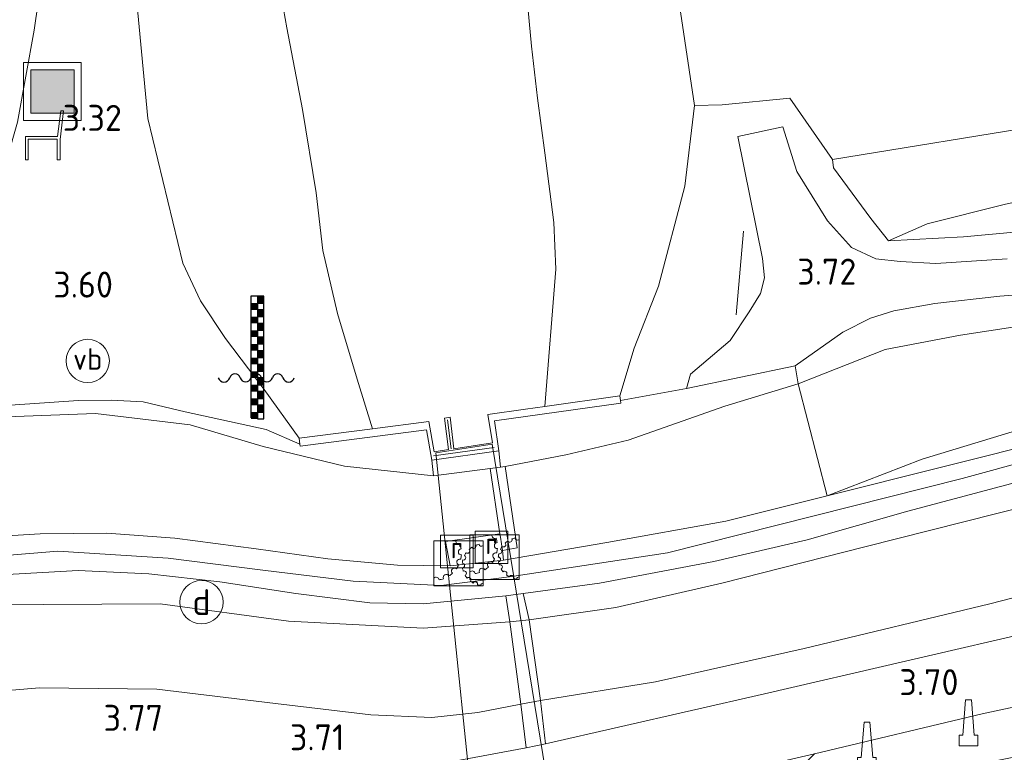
# Model space of a CAD drawing. Extents: x 141961 to 144947, y 416202 to 417778.
# Tile 4 of 122: x 142364 to 142433, y 416586 to 416637. Entities that reach past the tile are written whole.
import ezdxf
from ezdxf.enums import TextEntityAlignment as Align
from ezdxf.lldxf.tags import DXFTag

# ---------------------------------------------------------------- set-up
doc = ezdxf.new("R2010")
doc.units = 0
for name, color, linetype, lineweight in [('B-ME-BV-GELEIDECONSTRUCTIE-S', 210, 'Continuous', 25), ('B-ME-GR-GRAS-GV', 60, 'Continuous', 13), ('B-ME-GW-TALUD_KRUIN-G', 90, 'Continuous', 18), ('B-ME-GW-TALUD_TEEN-G', 90, 'Continuous', 18), ('B-ME-IE-MEUBILAIR_DIJKPAAL-S', 7, 'Continuous', 25), ('B-ME-IE-MEUBILAIR_WATERWEGMEUBILAIR-S', 150, 'Continuous', 25), ('B-ME-IE-MEUBILAIR_WEGMEUBILAIR-G', 7, 'Continuous', 18), ('B-ME-IE-MEUBILAIR_WEGMEUBILAIR-S', 7, 'Continuous', 25), ('B-ME-IE-TERREINAFSCHEIDING_DOORGANG-G', 210, 'Continuous', 18), ('B-ME-IE-TERREINAFSCHEIDING_KUNSTMATIG_HEKWERK-G', 20, 'IE-TERREINAFSCHEIDING-KUNSTMATIG', 18), ('B-ME-IE-TERREINAFSCHEIDING_KUNSTMATIG_MUUR-G', 90, 'IE-TERREINAFSCHEIDING-KUNSTMATIG-DICHT', 18), ('B-ME-IE-TERREINAFSCHEIDING_KUNSTMATIG_MUUR-GV', 90, 'Continuous', 18), ('B-ME-KW-KUNSTWERK_DUIKER-GV', 170, 'Continuous', 18), ('B-ME-OB-BEKLEDING_STEEN-GV', 30, 'Continuous', 18), ('B-ME-OG-BEBOUWING_TRAP-GV', 7, 'Continuous', 18), ('B-ME-OG-HOOGTEPUNT-S', 7, 'Continuous', 25), ('B-ME-OG-WATER_SLOOT-G', 120, 'Continuous', 18), ('B-ME-OG-WATER_SLOOT-GV', 120, 'Continuous', 18), ('B-ME-RI-GWA_RIOOLPUT-S', 30, 'Continuous', 25), ('B-ME-VH-VERHARDING_ASFALT-GV', 252, 'Continuous', 18), ('B-ME-VH-VERHARDING_BETON-GV', 252, 'Continuous', 18), ('B-ME-VH-VERHARDING_TEGEL-GV', 252, 'Continuous', 18), ('B-ME-VW-VERKEERSTEKEN_BORD-S', 7, 'Continuous', 25), ('B-ME-WH-WINTERBED-G', 150, 'WH-WINTERBED', 18)]:
    doc.layers.add(name, color=color, linetype=linetype, lineweight=lineweight)
doc.styles.add('NLCS-ISO', font='NLCS-ISO.ttf')
doc.styles.add('NLCS-ISO-ANNOTATIVE-T18', font='NLCS-ISO.ttf', dxfattribs={"height": 1.8})
doc.styles.get("Standard").update_dxf_attribs({"font": 'arial.ttf'})
doc.linetypes.add('IE-TERREINAFSCHEIDING-KUNSTMATIG', pattern='A,4,[82,NLCS.SHX,S=0.75,R=90,X=0,Y=0],4,-2', length=10)
doc.linetypes.add('IE-TERREINAFSCHEIDING-KUNSTMATIG-DICHT', pattern='A,8,-1,[82,NLCS.SHX,S=0.75,R=90,X=0,Y=0],-1', length=10)
tags = doc.linetypes.add('WH-WINTERBED', pattern='A,6,-3.5,["WB",Standard,S=1.8,R=0,X=-1.5,Y=-0.9],-3.5,6,-3.5,6,-3.5,6,-3.5,6,-3.5', length=51).pattern_tags.tags
tags[6] = DXFTag(74, 10)

# ---------------------------------------------------------------- blocks, each defined once
blk = doc.blocks.new('SAL-HOOGTELABEL-SO')
at = {"color": 0, "linetype": 'ByBlock', "lineweight": -2, "style": 'NLCS-ISO-ANNOTATIVE-T18'}
blk.add_attdef('HOOGTE', text='', height=1.8, dxfattribs=at).set_placement((2.788, 0), align=Align.RIGHT)
blk = doc.blocks.new('SIE-WEG_ZITBANK-SO')
at = {"color": 0, "linetype": 'ByBlock', "lineweight": 18}
blk.add_lwpolyline([(-0.912, -1.631), (-0.912, -0.2), (1.088, -0.2), (1.088, -1.631), (1.288, -1.631), (1.288, -0.212), (1.536, 1.777), (1.335, 1.777), (1.113, 0), (-1.112, 0), (-1.112, -1.631)], close=True, dxfattribs=at)
blk = doc.blocks.new('SIE-WEG_AFVALBAK-SO')
at = {"linetype": 'ByBlock', "lineweight": 18}
h = blk.add_hatch(color=0, dxfattribs=at)
h.dxf.hatch_style = 1
h.paths.add_polyline_path([(-1.5, -1.5), (1.5, -1.5), (1.5, 1.5), (-1.5, 1.5)])
at = {"color": 0, "linetype": 'ByBlock', "lineweight": 18}
for points in [[(-2, -2), (2, -2), (2, 2), (-2, 2)], [(-1.5, -1.5), (1.5, -1.5), (1.5, 1.5), (-1.5, 1.5)]]:
    blk.add_lwpolyline(points, close=True, dxfattribs=at)
blk = doc.blocks.new('SIE-WEG_PAAL_VERKEERSBORD-SO')
at = {"color": 0, "linetype": 'ByBlock', "lineweight": 18}
blk.add_circle((0, 0), 1.5, dxfattribs=at)
at = {"color": 0, "linetype": 'ByBlock', "lineweight": 18, "style": 'NLCS-ISO'}
blk.add_text('vb', height=1.5, dxfattribs=at).set_placement((0, 0.132), align=Align.MIDDLE_CENTER)
blk = doc.blocks.new('SIE-DIJKPAAL-SO')
at = {"color": 0, "linetype": 'ByBlock', "lineweight": 18}
blk.add_circle((0, 0), 1.5, dxfattribs=at)
at = {"color": 0, "linetype": 'ByBlock', "lineweight": 18, "style": 'NLCS-ISO'}
blk.add_text('d', height=1.8, dxfattribs=at).set_placement((0, 0), align=Align.MIDDLE_CENTER)
blk = doc.blocks.new('SIE-WATER_BEWEGINGSWERKTUIG-SO')
at = {"color": 0, "linetype": 'ByBlock', "lineweight": 18}
blk.add_lwpolyline([(1.699, 1.55), (-1.699, 1.55), (-1.699, -1.55), (1.699, -1.55)], close=True, dxfattribs=at)
for centre, radius, start, end in [((0.035, 1.502), 0.211, 166.7542, 291.01156), ((0.201, 0.798), 0.211, 95.44647, 269.077), ((-1.699, 0.723), 1.901, 8.63121, 17.82682), ((1.699, -0.096), 1.44, 144.76208, 153.95769), ((0.622, 0.86), 0.16, 231.57734, 45.20786), ((1.699, -0.096), 1.44, 122.82751, 132.02312), ((1.057, 1.193), 0.16, 209.64277, 23.2733), ((1.699, -0.096), 1.44, 100.89295, 110.08856), ((1.585, 1.34), 0.16, 187.70821, 315.21921), ((0.091, 0.083), 0.211, 73.51191, 247.14243), ((-1.699, 0.723), 1.901, 346.69665, 355.89226), ((1.699, -0.096), 1.44, 166.69665, 175.89226), ((0.26, -0.153), 0.16, 275.44647, 89.077), ((0.343, 0.389), 0.16, 253.51191, 67.14243), ((-0.277, -0.54), 0.211, 51.57734, 225.20786), ((-1.699, 0.723), 1.901, 324.76208, 333.95769), ((1.699, -0.096), 1.44, 188.63121, 197.82682), ((0.385, -0.686), 0.16, 297.38104, 111.01156), ((-1.549, -1.172), 0.211, 7.70821, 135.21921), ((-1.699, 0.723), 1.901, 280.89295, 290.08856), ((-0.852, -0.979), 0.211, 29.64277, 203.2733), ((-1.699, 0.723), 1.901, 302.82751, 312.02312), ((1.699, -0.096), 1.44, 210.56578, 219.76139), ((0.701, -1.134), 0.16, 319.31561, 132.94613), ((1.699, -0.096), 1.44, 232.50034, 241.69596), ((1.161, -1.432), 0.16, 341.25017, 154.8807), ((1.699, -0.096), 1.44, 254.43491, 263.63052), ((1.699, -1.536), 0.16, 90, 176.81526)]:
    blk.add_arc(centre, radius, start, end, dxfattribs=at)
blk = doc.blocks.new('SIE-WEG_GELEIDECONSTRUCTIE-SO')
at = {"color": 0, "linetype": 'ByBlock', "lineweight": 18}
blk.add_lwpolyline([(0.402, -0.867), (0.202, 1.587), (-0.202, 1.587), (-0.402, -0.867), (-0.65, -0.867), (-0.65, -1.587), (0.65, -1.587), (0.65, -0.867)], close=True, dxfattribs=at)
blk = doc.blocks.new('SIE-WATER_WATERSTANDMETER-SO')
h = blk.add_hatch(color=256)
h.dxf.hatch_style = 1
h.paths.add_polyline_path([(0.455, 5.639), (0, 5.639), (0, 5.167), (0.455, 5.167)])
h = blk.add_hatch(color=256)
h.dxf.hatch_style = 1
h.paths.add_polyline_path([(0, 5.167), (-0.455, 5.167), (-0.455, 4.696), (0, 4.696)])
h = blk.add_hatch(color=256)
h.dxf.hatch_style = 1
h.paths.add_polyline_path([(0, 4.224), (-0.455, 4.224), (-0.455, 3.752), (0, 3.752)])
h = blk.add_hatch(color=256)
h.dxf.hatch_style = 1
h.paths.add_polyline_path([(0.455, 4.696), (0, 4.696), (0, 4.224), (0.455, 4.224)])
h = blk.add_hatch(color=256)
h.dxf.hatch_style = 1
h.paths.add_polyline_path([(0.455, 3.752), (0, 3.752), (0, 3.28), (0.455, 3.28)])
h = blk.add_hatch(color=256)
h.dxf.hatch_style = 1
h.paths.add_polyline_path([(0, 3.28), (-0.455, 3.28), (-0.455, 2.808), (0, 2.808)])
h = blk.add_hatch(color=256)
h.dxf.hatch_style = 1
h.paths.add_polyline_path([(0.455, 2.808), (0, 2.808), (0, 2.336), (0.455, 2.336)])
h = blk.add_hatch(color=256)
h.dxf.hatch_style = 1
h.paths.add_polyline_path([(0, 2.336), (-0.455, 2.336), (-0.455, 1.865), (0, 1.865)])
h = blk.add_hatch(color=256)
h.dxf.hatch_style = 1
h.paths.add_polyline_path([(0, 1.393), (-0.455, 1.393), (-0.455, 0.921), (0, 0.921)])
h = blk.add_hatch(color=256)
h.dxf.hatch_style = 1
h.paths.add_polyline_path([(0.455, 1.865), (0, 1.865), (0, 1.393), (0.455, 1.393)])
h = blk.add_hatch(color=256)
h.dxf.hatch_style = 1
h.paths.add_polyline_path([(0.455, 0.921), (0, 0.921), (0, 0.449), (0.455, 0.449)])
h = blk.add_hatch(color=256)
h.dxf.hatch_style = 1
h.paths.add_polyline_path([(0, 0.449), (-0.455, 0.449), (-0.455, -0.023), (0, -0.023)])
h = blk.add_hatch(color=256)
h.dxf.hatch_style = 1
h.paths.add_polyline_path([(0, -0.495), (-0.455, -0.495), (-0.455, -0.967), (0, -0.967)])
h = blk.add_hatch(color=256)
h.dxf.hatch_style = 1
h.paths.add_polyline_path([(0.455, -0.023), (0, -0.023), (0, -0.495), (0.455, -0.495)])
h = blk.add_hatch(color=256)
h.dxf.hatch_style = 1
h.paths.add_polyline_path([(0.455, -0.967), (0, -0.967), (0, -1.438), (0.455, -1.438)])
h = blk.add_hatch(color=256)
h.dxf.hatch_style = 1
h.paths.add_polyline_path([(0, -1.438), (-0.455, -1.438), (-0.455, -1.91), (0, -1.91)])
h = blk.add_hatch(color=256)
h.dxf.hatch_style = 1
h.paths.add_polyline_path([(0.455, -1.91), (0, -1.91), (0, -2.382), (0.455, -2.382)])
h = blk.add_hatch(color=256)
h.dxf.hatch_style = 1
h.paths.add_polyline_path([(0, -2.382), (-0.455, -2.382), (-0.455, -2.854), (0, -2.854)])
blk.add_lwpolyline([(0.455, -2.793), (0.455, 5.639), (-0.455, 5.639), (-0.455, -2.793)])
for points in [[(0.455, 5.639), (0, 5.639), (0, 5.167), (0.455, 5.167)], [(0.455, 5.167), (0, 5.167), (0, 4.696), (0.455, 4.696)], [(0.455, 4.696), (0, 4.696), (0, 4.224), (0.455, 4.224)], [(0.455, 4.224), (0, 4.224), (0, 3.752), (0.455, 3.752)], [(0.455, 3.752), (0, 3.752), (0, 3.28), (0.455, 3.28)], [(0.455, 3.28), (0, 3.28), (0, 2.808), (0.455, 2.808)], [(0.455, 2.808), (0, 2.808), (0, 2.336), (0.455, 2.336)], [(0.455, 2.336), (0, 2.336), (0, 1.865), (0.455, 1.865)], [(0.455, 1.865), (0, 1.865), (0, 1.393), (0.455, 1.393)], [(0.455, 1.393), (0, 1.393), (0, 0.921), (0.455, 0.921)], [(0.455, 0.921), (0, 0.921), (0, 0.449), (0.455, 0.449)], [(0.455, 0.449), (0, 0.449), (0, -0.023), (0.455, -0.023)], [(0.455, -0.023), (0, -0.023), (0, -0.495), (0.455, -0.495)], [(0.455, -0.495), (0, -0.495), (0, -0.967), (0.455, -0.967)], [(0.455, -0.967), (0, -0.967), (0, -1.438), (0.455, -1.438)], [(0.455, -1.438), (0, -1.438), (0, -1.91), (0.455, -1.91)], [(0.455, -1.91), (0, -1.91), (0, -2.382), (0.455, -2.382)], [(0.455, -2.382), (0, -2.382), (0, -2.854), (0.455, -2.854)]]:
    blk.add_lwpolyline(points, close=True)
for centre, radius, start, end in [((-1.554, -0.12), 0.381, 16.89466, 163.10534), ((-0.077, -0.12), 0.381, 16.89466, 163.10534), ((1.4, -0.12), 0.381, 16.89466, 163.10534), ((-2.314, 0.111), 0.413, 196.89466, 343.10534), ((-0.816, 0.105), 0.391, 196.89466, 343.10534), ((0.662, 0.105), 0.391, 196.89466, 343.10534), ((2.16, 0.111), 0.413, 196.89466, 343.10534)]:
    blk.add_arc(centre, radius, start, end)
blk = doc.blocks.new('SRI-PUT_INSPECTIEPUT_RIOOLPUT-SO')
at = {"color": 0, "linetype": 'ByBlock', "lineweight": 18}
blk.add_lwpolyline([(-1.125, -1.125), (1.125, -1.125), (1.125, 1.125), (-1.125, 1.125)], close=True, dxfattribs=at)
at = {"color": 0, "linetype": 'ByBlock', "lineweight": 18, "style": 'NLCS-ISO'}
blk.add_text('r', height=1.5, dxfattribs=at).set_placement((0, 0.283), align=Align.MIDDLE_CENTER)

msp = doc.modelspace()

# ---------------------------------------------------------------- linework, layer by layer
at = {"layer": 'B-ME-GR-GRAS-GV'}
for points in [[(142435.663, 416629.95, 3.685), (142420.643, 416627.506, 3.661), (142417.682, 416631.768, 3.56), (142413.005, 416631.304, 3.451), (142411.09, 416631.25, 3.363), (142410.051, 416638.19, 3.363), (142409.094, 416642.236, 3.27), (142408.687, 416644.535, 3.254), (142407.464, 416645.875, 3.129), (142406.134, 416647.661, 2.988), (142404.825, 416657.487, 2.992), (142402.711, 416676.647, 3.036), (142401.004, 416692.079, 3.004), (142398.937, 416708.258, 3.012), (142397.835, 416718.041, 3.306), (142397.242, 416722.801, 3.304), (142396.597, 416727.977, 3.302), (142396.41, 416729.651, 3.311), (142394.742, 416744.611, 3.395)], [(142371.663, 416646.965, 3.359), (142373.218, 416630.347, 3.343), (142375.65, 416620.34, 3.339), (142376.877, 416617.733, 3.408), (142378.608, 416615.123, 3.521), (142381.281, 416611.589, 3.641), (142383.698, 416608.205, 3.911), (142383.752, 416607.803, 3.958), (142381.416, 416608.806, 3.842), (142375.819, 416610.046, 3.842), (142372.892, 416610.736, 3.854), (142370.672, 416610.846, 3.862), (142368.42, 416610.818, 3.862), (142359.288, 416610.194, 3.821)], [(142381.924, 416641.815, 1), (142382.855, 416636.632, 1), (142383.926, 416630.976, 1), (142384.879, 416625.209, 1), (142385.335, 416621.214, 1), (142386.362, 416616.837, 1), (142387.718, 416612.307, 1), (142388.773, 416608.863, 1), (142383.698, 416608.205, 3.911), (142381.281, 416611.589, 3.641), (142378.608, 416615.123, 3.521), (142376.877, 416617.733, 3.408), (142375.65, 416620.34, 3.339), (142373.218, 416630.347, 3.343), (142371.663, 416646.965, 3.359)], [(142364.194, 416630.09, 3.456), (142365.341, 416636.472, 3.46), (142366.125, 416641.909, 3.52)], [(142410.051, 416638.19, 3.363), (142411.09, 416631.25, 3.363), (142410.425, 416625.663, 3.348), (142408.584, 416618.742, 3.367), (142406.895, 416614.45, 3.394), (142405.916, 416611.139, 3.834), (142400.714, 416610.41, 1), (142401.478, 416619.909, 1), (142401.347, 416623.158, 1), (142400.726, 416627.983, 1), (142400.211, 416631.753, 1), (142399.795, 416635.371, 1), (142399.48, 416638.837, 1)], [(142432.733, 416620.641, 4.085), (142427.794, 416620.312, 3.808), (142425.322, 416620.454, 3.758), (142423.637, 416620.635, 3.665), (142421.948, 416621.427, 3.609), (142420.291, 416623.275, 3.556), (142418.166, 416626.676, 3.403), (142417.195, 416629.764, 3.31), (142414.081, 416629.112, 3.298), (142415.803, 416620.656, 3.588), (142415.926, 416619.307, 3.629), (142415.653, 416618.242, 3.697), (142414.863, 416616.955, 3.73), (142413.555, 416614.985, 3.73), (142410.811, 416612.648, 3.77), (142410.538, 416611.657, 3.766), (142405.956, 416610.816, 3.918), (142405.916, 416611.139, 3.834), (142406.895, 416614.45, 3.394), (142408.584, 416618.742, 3.367), (142410.425, 416625.663, 3.348), (142411.09, 416631.25, 3.363), (142413.005, 416631.304, 3.451), (142417.682, 416631.768, 3.56), (142420.643, 416627.506, 3.661), (142420.714, 416626.94, 3.883), (142423.299, 416623.437, 3.665), (142424.512, 416621.872, 3.848), (142429.712, 416622.152, 4.112), (142437.493, 416622.864, 4.422)], [(142432.624, 416624.417, 3.689), (142427.207, 416623.057, 3.599), (142424.512, 416621.872, 3.848), (142423.299, 416623.437, 3.665), (142420.714, 416626.94, 3.883), (142420.643, 416627.506, 3.661), (142435.663, 416629.95, 3.685)], [(142437.493, 416622.864, 4.422), (142429.712, 416622.152, 4.112), (142424.512, 416621.872, 3.848), (142427.207, 416623.057, 3.599), (142432.624, 416624.417, 3.689)], [(142437.665, 416616.584, 4.402), (142429.498, 416615.356, 3.923), (142424.284, 416614.348, 3.79), (142418.263, 416611.972, 3.963), (142418.048, 416613.216, 3.806), (142421.368, 416615.555, 3.81), (142423.273, 416616.517, 3.814), (142424.895, 416617.02, 3.85), (142427.735, 416617.537, 3.895), (142432.228, 416618.036, 4.145), (142440.859, 416618.689, 4.386)], [(142436.207, 416608.223, 6.386), (142420.274, 416604.214, 6.368), (142426.862, 416606.768, 6.359), (142440.685, 416610.951, 6.402)], [(142434.32, 416603.57, 6.355), (142422.889, 416600.69, 6.372), (142412.97, 416598.176, 6.453), (142405.63, 416596.488, 6.502), (142399.632, 416595.62, 6.49), (142399.225, 416597.445, 6.614), (142404.496, 416598.161, 6.622), (142412.415, 416599.664, 6.566), (142418.895, 416601.167, 6.578), (142425.864, 416603.157, 6.549), (142441.552, 416607.341, 6.422)], [(142444.202, 416599.992, 3.802), (142431.54, 416596.748, 3.898), (142418.673, 416593.648, 3.716), (142408.385, 416591.329, 3.854), (142400.415, 416590.045, 3.911), (142399.632, 416595.62, 6.49), (142405.63, 416596.488, 6.502), (142412.97, 416598.176, 6.453), (142422.889, 416600.69, 6.372), (142434.32, 416603.57, 6.355)], [(142435.471, 416595.024, 3.726), (142415.923, 416590.496, 3.715), (142400.773, 416587.039, 3.709), (142400.415, 416590.045, 3.911), (142408.385, 416591.329, 3.854), (142418.673, 416593.648, 3.716), (142431.54, 416596.748, 3.898), (142444.202, 416599.992, 3.802)], [(142356.943, 416590.174, 4.346), (142365.713, 416590.92, 4.346), (142373.841, 416590.826, 4.346), (142382.054, 416589.84, 4.217), (142388.658, 416589.055, 4.1), (142392.895, 416588.867, 3.987), (142396.078, 416589.211, 3.971), (142399.068, 416589.793, 3.923), (142399.417, 416586.767, 3.709), (142383.286, 416583.769, 3.657), (142365.119, 416580.121, 3.593), (142347.985, 416576.828, 3.54)]]:
    msp.add_polyline3d(points, dxfattribs=at)
for points in [[(142426.862, 416606.768, 6.359), (142420.274, 416604.214, 6.368), (142418.263, 416611.972, 3.963), (142424.284, 416614.348, 3.79), (142429.498, 416615.356, 3.923), (142437.665, 416616.584, 4.402), (142446.465, 416617.405, 4.821), (142456.658, 416618.597, 5.369), (142465.967, 416619.425, 5.817), (142472.923, 416619.936, 6.292), (142469.269, 416618.797, 6.413), (142464.905, 416617.6, 6.413), (142453.594, 416614.612, 6.445), (142440.685, 416610.951, 6.402)], [(142388.591, 416596.813, 6.643), (142392.299, 416596.748, 6.639), (142398.013, 416597.292, 6.583), (142398.292, 416595.486, 6.49), (142392.296, 416595.042, 6.49), (142382.961, 416595.547, 6.574), (142374.076, 416596.741, 6.57), (142361.961, 416596.672, 6.498), (142351.959, 416595.513, 6.389), (142337.297, 416593.055, 6.344), (142314.41, 416588.914, 6.361), (142314.376, 416590.634, 6.389), (142326.977, 416592.935, 6.417), (142342.244, 416595.753, 6.369), (142353.966, 416597.795, 6.365), (142358.561, 416598.523, 6.461), (142363.077, 416598.748, 6.514), (142368.392, 416599.044, 6.534), (142373.297, 416598.826, 6.534), (142378.203, 416598.252, 6.586), (142383.484, 416597.446, 6.643)], [(142382.961, 416595.547, 6.574), (142392.296, 416595.042, 6.49), (142398.292, 416595.486, 6.49), (142399.068, 416589.793, 3.923), (142396.078, 416589.211, 3.971), (142392.895, 416588.867, 3.987), (142388.658, 416589.055, 4.1), (142382.054, 416589.84, 4.217), (142373.841, 416590.826, 4.346), (142365.713, 416590.92, 4.346), (142356.943, 416590.174, 4.346), (142344.764, 416588.03, 4.197), (142332.854, 416585.961, 4.197), (142314.847, 416582.743, 4.193), (142314.41, 416588.914, 6.361), (142337.297, 416593.055, 6.344), (142351.959, 416595.513, 6.389), (142361.961, 416596.672, 6.498), (142374.076, 416596.741, 6.57)], [(142454.024, 416591.875, 3.416), (142454.874, 416589.197, 3.299), (142455.791, 416583.784, 2.997), (142456.336, 416578.731, 2.859), (142456.54, 416570.694, 2.657), (142455.808, 416570.643, 2.625), (142454.538, 416582.146, 2.807), (142453.741, 416589.085, 3.234), (142453.264, 416590.123, 3.426), (142452.524, 416590.633, 3.433), (142450.575, 416590.463, 3.556), (142449.767, 416590.002, 3.593), (142448.827, 416588.759, 3.786), (142434.219, 416586.331, 3.754), (142418.371, 416583.113, 3.673), (142418.243, 416584.658, 3.721), (142418.713, 416585.668, 3.721), (142419.397, 416586.348, 3.62), (142431.004, 416589.122, 3.693), (142443.257, 416591.76, 3.731), (142449.601, 416593.17, 3.662), (142451.423, 416593.228, 3.594), (142452.792, 416592.69, 3.551)]]:
    msp.add_polyline3d(points, close=True, dxfattribs=at)
at = {"layer": 'B-ME-GW-TALUD_KRUIN-G'}
for points in [[(142589.73, 416634.735, 4.6), (142577.558, 416631.389, 5.089), (142566.396, 416629.235, 5.434), (142555.859, 416628.083, 5.61), (142546.904, 416627.568, 5.896), (142536.686, 416626.707, 6.023), (142527.967, 416625.784, 6.25), (142518.009, 416624.536, 6.292), (142508.83, 416623.04, 6.304), (142499.101, 416621.064, 6.296), (142487.843, 416618.237, 6.403), (142477.568, 416615.169, 6.441), (142463.322, 416611.265, 6.26), (142447.291, 416607.091, 6.319), (142434.32, 416603.57, 6.355), (142422.889, 416600.69, 6.372), (142412.97, 416598.176, 6.453), (142405.63, 416596.488, 6.502), (142399.632, 416595.62, 6.49)], [(142420.274, 416604.214, 6.368), (142426.862, 416606.768, 6.359), (142440.685, 416610.951, 6.402), (142453.594, 416614.612, 6.445), (142464.905, 416617.6, 6.413), (142469.269, 416618.797, 6.413), (142472.923, 416619.936, 6.292)], [(142397.865, 416599.773, 6.598), (142405.014, 416600.979, 6.61), (142413.246, 416602.453, 6.523), (142420.274, 416604.214, 6.368)], [(142314.111, 416593.636, 6.266), (142323.583, 416595.51, 6.401), (142336.187, 416598.417, 6.401), (142347.607, 416600.567, 6.381), (142355.739, 416601.55, 6.361), (142360.786, 416601.296, 6.292), (142365.76, 416601.587, 6.469), (142370.377, 416601.623, 6.465), (142375.101, 416601.29, 6.514), (142380.726, 416600.536, 6.538), (142385.696, 416599.846, 6.635), (142390.507, 416599.411, 6.562), (142394.161, 416599.366, 6.598)], [(142398.292, 416595.486, 6.49), (142392.296, 416595.042, 6.49), (142382.961, 416595.547, 6.574), (142374.076, 416596.741, 6.57), (142361.961, 416596.672, 6.498), (142351.959, 416595.513, 6.389), (142337.297, 416593.055, 6.344), (142314.41, 416588.914, 6.361)]]:
    msp.add_polyline3d(points, dxfattribs=at)
at = {"layer": 'B-ME-GW-TALUD_TEEN-G'}
for points in [[(142730.038, 416716.577, 4.084), (142706.921, 416707.629, 4.112), (142687.092, 416699.907, 4.12), (142665.855, 416691.815, 4.016), (142648.507, 416684.654, 3.995), (142633.088, 416678.699, 4.008), (142612.885, 416671.139, 3.943), (142587.988, 416661.661, 3.955), (142566.845, 416653.951, 3.887), (142547.807, 416647.419, 3.904), (142531.81, 416643.202, 3.838), (142512.478, 416637.849, 3.761), (142495.279, 416634.573, 3.862), (142474.229, 416631.563, 3.808), (142457.441, 416628.635, 3.771), (142443.189, 416626.658, 3.391), (142432.624, 416624.417, 3.689), (142427.207, 416623.057, 3.599), (142424.512, 416621.872, 3.848)], [(142400.415, 416590.045, 3.911), (142408.385, 416591.329, 3.854), (142418.673, 416593.648, 3.716), (142431.54, 416596.748, 3.898), (142444.202, 416599.992, 3.802), (142457.977, 416604.052, 3.798), (142471.895, 416608.05, 3.888), (142483.868, 416611.573, 3.853), (142495.247, 416614.2, 3.91), (142504.524, 416615.942, 3.913), (142515.646, 416617.957, 4.032), (142527.974, 416619.843, 3.881), (142540.097, 416621.398, 3.795), (142553.27, 416623.318, 3.889), (142563.686, 416625.161, 3.826), (142573.142, 416626.829, 3.883), (142581.447, 416629.21, 3.904), (142593.333, 416632.978, 3.847)], [(142472.923, 416619.936, 6.292), (142465.967, 416619.425, 5.817), (142456.658, 416618.597, 5.369), (142446.465, 416617.405, 4.821), (142437.665, 416616.584, 4.402), (142429.498, 416615.356, 3.923), (142424.284, 416614.348, 3.79), (142418.263, 416611.972, 3.963), (142413.183, 416610.42, 3.967), (142406.497, 416608.078, 3.925), (142402.175, 416607.057, 3.954), (142397.979, 416606.255, 3.995)], [(142393.006, 416605.608, 3.983), (142386.834, 416606.268, 3.987), (142381.22, 416607.632, 3.995), (142376.147, 416609.129, 3.999), (142369.587, 416609.916, 3.995), (142364.044, 416609.713, 3.995), (142359.43, 416609.492, 3.999), (142352.529, 416608.353, 4.003), (142345.032, 416606.127, 4.209), (142336.314, 416603.091, 4.656), (142326.019, 416599.307, 5.313), (142317.509, 416596.173, 5.801), (142314.121, 416594.915, 5.994)], [(142393.006, 416605.608, 3.983), (142396.93, 416606.1, 3.983)], [(142314.847, 416582.743, 4.193), (142332.854, 416585.961, 4.197), (142344.764, 416588.03, 4.197), (142356.943, 416590.174, 4.346), (142365.713, 416590.92, 4.346), (142373.841, 416590.826, 4.346), (142382.054, 416589.84, 4.217), (142388.658, 416589.055, 4.1), (142392.895, 416588.867, 3.987), (142396.078, 416589.211, 3.971), (142399.068, 416589.793, 3.923)]]:
    msp.add_polyline3d(points, dxfattribs=at)
at = {"layer": 'B-ME-IE-MEUBILAIR_WEGMEUBILAIR-G'}
msp.add_polyline3d([(142414.486, 416622.547, 3.661), (142413.976, 416616.765, 3.999)], dxfattribs=at)
at = {"layer": 'B-ME-IE-TERREINAFSCHEIDING_DOORGANG-G'}
for points in [[(142417.682, 416631.768, 3.56), (142413.005, 416631.304, 3.451)], [(142423.299, 416623.437, 3.665), (142420.714, 416626.94, 3.883)]]:
    msp.add_polyline3d(points, dxfattribs=at)
at = {"layer": 'B-ME-IE-TERREINAFSCHEIDING_KUNSTMATIG_HEKWERK-G'}
for points in [[(142411.09, 416631.25, 3.363), (142410.051, 416638.19, 3.363), (142409.094, 416642.236, 3.27), (142408.687, 416644.535, 3.254), (142407.464, 416645.875, 3.129), (142406.134, 416647.661, 2.988), (142404.825, 416657.487, 2.992), (142402.711, 416676.647, 3.036), (142401.004, 416692.079, 3.004), (142398.937, 416708.258, 3.012), (142397.835, 416718.041, 3.306), (142397.242, 416722.801, 3.304), (142396.597, 416727.977, 3.302), (142396.41, 416729.651, 3.311), (142394.742, 416744.611, 3.395), (142392.708, 416761.39, 3.419), (142390.737, 416777.987, 3.742), (142389.625, 416785.298, 3.717), (142389.073, 416785.332, 3.528), (142386.457, 416804.481, 3.459), (142384.164, 416819.451, 3.128), (142382.714, 416832.873, 3.262)], [(142729.608, 416721.256, 4.128), (142714.125, 416715.118, 4.092), (142694.514, 416707.464, 4.092), (142677.74, 416701.029, 4.012), (142660.262, 416694.304, 3.814), (142648.364, 416689.738, 3.806), (142635.286, 416684.761, 3.747), (142620.308, 416679.002, 3.676), (142602.77, 416672.443, 3.514), (142585.976, 416666.18, 3.644), (142569.289, 416659.944, 3.842), (142556.734, 416655.471, 3.65), (142549.962, 416653.122, 3.915), (142538.946, 416649.554, 3.798), (142525.855, 416645.883, 3.79), (142514.308, 416643.096, 3.786), (142505.557, 416641.374, 3.867), (142490.551, 416638.909, 3.713), (142473.198, 416636.134, 3.677), (142453.479, 416632.708, 3.681), (142435.663, 416629.95, 3.685), (142420.643, 416627.506, 3.661)], [(142538.944, 416636.839, 6.534), (142531.018, 416634.558, 6.538), (142520.811, 416631.793, 6.534), (142510.048, 416629.198, 6.534), (142501.818, 416627.993, 6.53), (142493.024, 416627.194, 6.526), (142483.811, 416626.378, 6.433), (142474.222, 416625.741, 6.28), (142466.569, 416625.089, 5.91), (142455.9, 416624.201, 5.426), (142445.711, 416623.498, 4.989), (142437.493, 416622.864, 4.422), (142429.712, 416622.152, 4.112), (142424.512, 416621.872, 3.848)], [(142413.005, 416631.304, 3.451), (142411.09, 416631.25, 3.363)], [(142417.682, 416631.768, 3.56), (142420.643, 416627.506, 3.661), (142420.714, 416626.94, 3.883)], [(142424.512, 416621.872, 3.848), (142423.299, 416623.437, 3.665)], [(142393.015, 416606.977, 3.995), (142397.199, 416607.565, 3.995)]]:
    msp.add_polyline3d(points, dxfattribs=at)
at = {"layer": 'B-ME-IE-TERREINAFSCHEIDING_KUNSTMATIG_MUUR-G'}
msp.add_polyline3d([(142393.967, 416609.486, 3.888), (142394.224, 416607.481, 3.888)], dxfattribs=at)
at = {"layer": 'B-ME-IE-TERREINAFSCHEIDING_KUNSTMATIG_MUUR-GV'}
msp.add_polyline3d([(142397.231, 416609.408, 3.975), (142397.522, 416607.34, 3.975), (142392.883, 416606.698, 3.975), (142392.525, 416608.796, 3.975), (142383.772, 416607.659, 3.975), (142383.752, 416607.803, 3.958), (142383.698, 416608.205, 3.911), (142388.773, 416608.863, 1), (142392.694, 416609.374, 1), (142393.047, 416607.274, 1), (142394.045, 416607.417, 1), (142393.774, 416609.592, 1), (142394.164, 416609.655, 1), (142394.412, 416607.482, 1), (142397.083, 416607.881, 1), (142396.771, 416609.85, 1), (142399.382, 416610.216, 1), (142400.714, 416610.41, 1), (142405.916, 416611.139, 3.834), (142405.956, 416610.816, 3.918), (142405.983, 416610.641, 3.959)], close=True, dxfattribs=at)
at = {"layer": 'B-ME-KW-KUNSTWERK_DUIKER-GV'}
msp.add_polyline3d([(142404.466, 416562.545, 0.619), (142397.884, 416561.579, 0.619), (142395.527, 416584.39, 0.613), (142393.171, 416607.202, 0.607), (142397.076, 416607.799, 0.607), (142400.771, 416585.172, 0.613)], close=True, dxfattribs=at)
at = {"layer": 'B-ME-OB-BEKLEDING_STEEN-GV'}
for points in [[(142397.979, 416606.255, 3.995), (142397.637, 416606.198, 3.975), (142397.522, 416607.34, 3.975), (142397.231, 416609.408, 3.975), (142405.983, 416610.641, 3.959), (142405.956, 416610.816, 3.918), (142410.538, 416611.657, 3.766), (142418.048, 416613.216, 3.806), (142418.263, 416611.972, 3.963), (142413.183, 416610.42, 3.967), (142406.497, 416608.078, 3.925), (142402.175, 416607.057, 3.954)], [(142405.014, 416600.979, 6.61), (142397.865, 416599.773, 6.598), (142397.777, 416600.423, 6.53), (142398.797, 416600.627, 6.534), (142397.979, 416606.255, 3.995), (142402.175, 416607.057, 3.954), (142406.497, 416608.078, 3.925), (142413.183, 416610.42, 3.967), (142418.263, 416611.972, 3.963), (142420.274, 416604.214, 6.368), (142413.246, 416602.453, 6.523)], [(142375.819, 416610.046, 3.842), (142381.416, 416608.806, 3.842), (142383.752, 416607.803, 3.958), (142383.772, 416607.659, 3.975), (142392.525, 416608.796, 3.975), (142392.883, 416606.698, 3.975), (142393.006, 416605.608, 3.983), (142386.834, 416606.268, 3.987), (142381.22, 416607.632, 3.995), (142376.147, 416609.129, 3.999), (142369.587, 416609.916, 3.995), (142364.044, 416609.713, 3.995), (142359.43, 416609.492, 3.999), (142359.288, 416610.194, 3.821), (142368.42, 416610.818, 3.862), (142370.672, 416610.846, 3.862), (142372.892, 416610.736, 3.854)], [(142386.834, 416606.268, 3.987), (142393.006, 416605.608, 3.983), (142396.93, 416606.1, 3.983), (142397.602, 416601.593, 6.005), (142393.831, 416601.052, 6.098), (142394.161, 416599.366, 6.598), (142390.507, 416599.411, 6.562), (142385.696, 416599.846, 6.635), (142380.726, 416600.536, 6.538), (142375.101, 416601.29, 6.514), (142370.377, 416601.623, 6.465), (142365.76, 416601.587, 6.469), (142360.786, 416601.296, 6.292), (142359.43, 416609.492, 3.999), (142364.044, 416609.713, 3.995), (142369.587, 416609.916, 3.995), (142376.147, 416609.129, 3.999), (142381.22, 416607.632, 3.995)]]:
    msp.add_polyline3d(points, close=True, dxfattribs=at)
at = {"layer": 'B-ME-OG-BEBOUWING_TRAP-GV'}
for points in [[(142398.797, 416600.627, 6.534), (142397.777, 416600.423, 6.53), (142397.638, 416601.354, 6.112), (142397.602, 416601.593, 6.005), (142396.93, 416606.1, 3.983), (142397.637, 416606.198, 3.975), (142397.979, 416606.255, 3.995)], [(142400.415, 416590.045, 3.911), (142399.068, 416589.793, 3.923), (142398.292, 416595.486, 6.49), (142399.632, 416595.62, 6.49)]]:
    msp.add_polyline3d(points, close=True, dxfattribs=at)
at = {"layer": 'B-ME-OG-WATER_SLOOT-G'}
for points in [[(142383.698, 416608.205, 3.911), (142381.281, 416611.589, 3.641), (142378.608, 416615.123, 3.521), (142376.877, 416617.733, 3.408), (142375.65, 416620.34, 3.339), (142373.218, 416630.347, 3.343), (142371.663, 416646.965, 3.359), (142370.16, 416662.9, 3.359), (142368.348, 416679.528, 3.19), (142367.02, 416692.369, 2.916), (142364.824, 416706.403, 3.012), (142362.474, 416721.73, 3.165), (142360.96, 416733.458, 3.275), (142358.062, 416754.747, 3.153), (142355.707, 416772.849, 3.153), (142354.972, 416779.943, 3.164), (142353.462, 416791.859, 3.137), (142351.449, 416804.488, 3.17), (142349.397, 416817.876, 2.907), (142348.766, 416819.98, 2.98), (142347.769, 416822.101, 2.976), (142346.445, 416823.603, 2.963), (142344.8, 416824.542, 3.038), (142342.915, 416824.953, 2.968)], [(142411.09, 416631.25, 3.363), (142410.425, 416625.663, 3.348), (142408.584, 416618.742, 3.367), (142406.895, 416614.45, 3.394), (142405.916, 416611.139, 3.834)]]:
    msp.add_polyline3d(points, dxfattribs=at)
at = {"layer": 'B-ME-OG-WATER_SLOOT-GV'}
msp.add_polyline3d([(142399.48, 416638.837, 1), (142399.795, 416635.371, 1), (142400.211, 416631.753, 1), (142400.726, 416627.983, 1), (142401.347, 416623.158, 1), (142401.478, 416619.909, 1), (142400.714, 416610.41, 1), (142399.382, 416610.216, 1), (142396.771, 416609.85, 1), (142397.083, 416607.881, 1), (142394.412, 416607.482, 1), (142394.164, 416609.655, 1), (142393.774, 416609.592, 1), (142394.045, 416607.417, 1), (142393.047, 416607.274, 1), (142392.694, 416609.374, 1), (142388.773, 416608.863, 1), (142387.718, 416612.307, 1), (142386.362, 416616.837, 1), (142385.335, 416621.214, 1), (142384.879, 416625.209, 1), (142383.926, 416630.976, 1), (142382.855, 416636.632, 1), (142381.924, 416641.815, 1)], dxfattribs=at)
at = {"layer": 'B-ME-VH-VERHARDING_ASFALT-GV'}
for points in [[(142366.125, 416641.909, 3.52), (142365.341, 416636.472, 3.46), (142364.194, 416630.09, 3.456), (142362.786, 416625.221, 3.499), (142360.73, 416620.837, 3.577), (142358.563, 416616.793, 3.621), (142355.186, 416612.94, 3.693), (142351.995, 416610.883, 3.842), (142348.609, 416609.303, 4.016), (142341.289, 416606.43, 4.342), (142328.942, 416601.768, 4.854), (142313.946, 416596.141, 5.724), (142313.764, 416599.084, 5.736), (142326.942, 416604.006, 4.987), (142340.053, 416608.725, 4.515), (142347.955, 416612.105, 4.008), (142351.303, 416614.116, 3.891), (142353.285, 416615.876, 3.651), (142355.476, 416618.428, 3.575), (142358.506, 416624.001, 3.443), (142361.397, 416629.628, 3.441), (142362.414, 416632.58, 3.416), (142362.999, 416636.153, 3.464), (142363.956, 416643.316, 3.427)], [(142440.859, 416618.689, 4.386), (142432.228, 416618.036, 4.145), (142427.735, 416617.537, 3.895), (142424.895, 416617.02, 3.85), (142423.273, 416616.517, 3.814), (142421.368, 416615.555, 3.81), (142418.048, 416613.216, 3.806), (142410.538, 416611.657, 3.766), (142410.811, 416612.648, 3.77), (142413.555, 416614.985, 3.73), (142414.863, 416616.955, 3.73), (142415.653, 416618.242, 3.697), (142415.926, 416619.307, 3.629), (142415.803, 416620.656, 3.588), (142414.081, 416629.112, 3.298), (142417.195, 416629.764, 3.31), (142418.166, 416626.676, 3.403), (142420.291, 416623.275, 3.556), (142421.948, 416621.427, 3.609), (142423.637, 416620.635, 3.665), (142425.322, 416620.454, 3.758), (142427.794, 416620.312, 3.808), (142432.733, 416620.641, 4.085)], [(142360.786, 416601.296, 6.292), (142365.76, 416601.587, 6.469), (142370.377, 416601.623, 6.465), (142375.101, 416601.29, 6.514), (142380.726, 416600.536, 6.538), (142385.696, 416599.846, 6.635), (142390.507, 416599.411, 6.562), (142394.161, 416599.366, 6.598), (142397.865, 416599.773, 6.598), (142405.014, 416600.979, 6.61), (142413.246, 416602.453, 6.523), (142420.274, 416604.214, 6.368), (142436.207, 416608.223, 6.386)], [(142441.552, 416607.341, 6.422), (142425.864, 416603.157, 6.549), (142418.895, 416601.167, 6.578), (142412.415, 416599.664, 6.566), (142404.496, 416598.161, 6.622), (142399.225, 416597.445, 6.614), (142398.013, 416597.292, 6.583), (142392.299, 416596.748, 6.639), (142388.591, 416596.813, 6.643), (142383.484, 416597.446, 6.643), (142378.203, 416598.252, 6.586), (142373.297, 416598.826, 6.534), (142368.392, 416599.044, 6.534), (142363.077, 416598.748, 6.514)], [(142443.257, 416591.76, 3.731), (142431.004, 416589.122, 3.693), (142419.397, 416586.348, 3.62), (142411.914, 416584.615, 3.608), (142407.312, 416583.62, 3.57), (142406.277, 416583.235, 3.602), (142405.546, 416582.513, 3.589), (142394.309, 416580.285, 3.717), (142392.735, 416580.253, 3.626), (142377.255, 416577.837, 3.725), (142361.347, 416574.818, 3.5), (142343.669, 416571.576, 3.472), (142329.68, 416569.024, 3.472), (142315.905, 416566.539, 3.472), (142315.659, 416571.215, 3.54), (142330.862, 416573.846, 3.54), (142347.985, 416576.828, 3.54), (142365.119, 416580.121, 3.593), (142383.286, 416583.769, 3.657), (142399.417, 416586.767, 3.709), (142400.773, 416587.039, 3.709), (142415.923, 416590.496, 3.715), (142435.471, 416595.024, 3.726)]]:
    msp.add_polyline3d(points, dxfattribs=at)
at = {"layer": 'B-ME-VH-VERHARDING_BETON-GV'}
for points in [[(142396.93, 416606.1, 3.983), (142393.006, 416605.608, 3.983), (142392.883, 416606.698, 3.975), (142397.522, 416607.34, 3.975), (142397.637, 416606.198, 3.975)], [(142397.865, 416599.773, 6.598), (142394.161, 416599.366, 6.598), (142393.831, 416601.052, 6.098), (142397.602, 416601.593, 6.005), (142397.638, 416601.354, 6.112), (142397.777, 416600.423, 6.53)]]:
    msp.add_polyline3d(points, close=True, dxfattribs=at)
at = {"layer": 'B-ME-VH-VERHARDING_TEGEL-GV'}
for points in [[(142399.632, 416595.62, 6.49), (142398.292, 416595.486, 6.49), (142398.013, 416597.292, 6.583), (142399.225, 416597.445, 6.614)], [(142400.773, 416587.039, 3.709), (142399.417, 416586.767, 3.709), (142399.068, 416589.793, 3.923), (142400.415, 416590.045, 3.911)]]:
    msp.add_polyline3d(points, close=True, dxfattribs=at)
at = {"layer": 'B-ME-WH-WINTERBED-G'}
msp.add_polyline3d([(142454.804, 416612.298, 6.453), (142429.628, 416605.408, 6.582), (142409.217, 416600.262, 6.582), (142398.427, 416598.633, 6.582), (142393.547, 416598.007, 6.578), (142387.449, 416598.306, 6.574), (142381.189, 416599.071, 6.57), (142374.639, 416599.895, 6.53), (142366.992, 416600.396, 6.477), (142358.877, 416599.711, 6.437), (142347.258, 416597.746, 6.413), (142328.67, 416594.348, 6.401), (142314.303, 416591.722, 6.393)], dxfattribs=at)

# ---------------------------------------------------------------- block references
at = {"layer": 'B-ME-BV-GELEIDECONSTRUCTIE-S'}
for p in [(142430.062, 416588.499, 3.701), (142423.028, 416586.955, 3.707)]:
    msp.add_blockref('SIE-WEG_GELEIDECONSTRUCTIE-SO', p, dxfattribs=at)
at = {"layer": 'B-ME-IE-MEUBILAIR_DIJKPAAL-S'}
msp.add_blockref('SIE-DIJKPAAL-SO', (142376.941, 416596.856, 6.961), dxfattribs=at)
at = {"layer": 'B-ME-IE-MEUBILAIR_WATERWEGMEUBILAIR-S'}
for name, p in [('SIE-WATER_WATERSTANDMETER-SO', (142380.812, 416612.403, 3.593)), ('SIE-WATER_BEWEGINGSWERKTUIG-SO', (142397.234, 416599.974, 7.211)), ('SIE-WATER_BEWEGINGSWERKTUIG-SO', (142394.74, 416599.542, 7.033))]:
    msp.add_blockref(name, p, dxfattribs=at)
at = {"layer": 'B-ME-IE-MEUBILAIR_WEGMEUBILAIR-S'}
for name, p in [('SIE-WEG_AFVALBAK-SO', (142366.612, 416632.22, 3.589)), ('SIE-WEG_ZITBANK-SO', (142365.854, 416629.113, 3.999))]:
    msp.add_blockref(name, p, dxfattribs=at)
at = {"layer": 'B-ME-OG-HOOGTEPUNT-S'}
for p, values in [((142368.637, 416629.493, 3.318), {'HOOGTE': '3.32'}), ((142419.505, 416618.845, 3.717), {'HOOGTE': '3.72'}), ((142368.021, 416617.949, 3.601), {'HOOGTE': '3.60'}), ((142426.58, 416590.413, 3.701), {'HOOGTE': '3.70'}), ((142371.487, 416587.938, 3.768), {'HOOGTE': '3.77'}), ((142384.053, 416586.594, 3.706), {'HOOGTE': '3.71'})]:
    msp.add_blockref('SAL-HOOGTELABEL-SO', p, dxfattribs=at).add_auto_attribs(values)
at = {"layer": 'B-ME-RI-GWA_RIOOLPUT-S'}
for p in [(142394.621, 416600.362, 6.699), (142397.02, 416600.654, 6.703)]:
    msp.add_blockref('SRI-PUT_INSPECTIEPUT_RIOOLPUT-SO', p, dxfattribs=at)
at = {"layer": 'B-ME-VW-VERKEERSTEKEN_BORD-S'}
msp.add_blockref('SIE-WEG_PAAL_VERKEERSBORD-SO', (142369.057, 416613.559, 3.714), dxfattribs=at)

doc.saveas('drawing.dxf')
